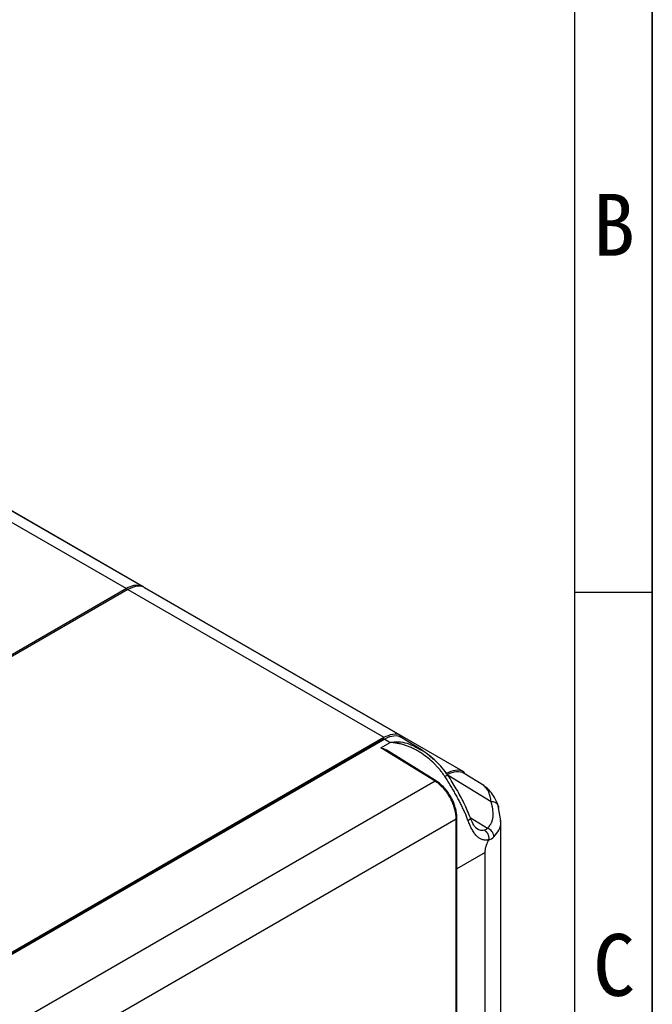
# Model space of a CAD drawing. Header units: millimetres. Extents: x 0 to 423, y 0 to 297.
# Tile 40 of 41: x 379 to 420, y 170 to 233. Entities that reach past the tile are written whole.
import ezdxf

# ---------------------------------------------------------------- set-up
doc = ezdxf.new("R2010")
doc.units = ezdxf.units.MM
doc.layers.add('实线', color=2, linetype='Continuous', lineweight=25)
doc.styles.add('SLDTEXTSTYLE1', font='SIMSUN.TTC')

# ---------------------------------------------------------------- blocks, each defined once
blk = doc.blocks.new('SW_NOTE_0_7')
at = {"color": 0, "linetype": 'Continuous', "lineweight": 18, "insert": (1.188, 4.655), "char_height": 4, "attachment_point": 2, "style": 'SLDTEXTSTYLE1'}
blk.add_mtext('B', dxfattribs=at)
blk = doc.blocks.new('SW_NOTE_0_8')
at = {"color": 0, "linetype": 'Continuous', "lineweight": 18, "insert": (1.188, 4.655), "char_height": 4, "attachment_point": 2, "style": 'SLDTEXTSTYLE1'}
blk.add_mtext('C', dxfattribs=at)
blk = doc.blocks.new('GB_A3_A')
at = {"color": 3, "lineweight": 35, "true_color": 0x00ff00}
blk.add_line((420, 297), (420, 0), dxfattribs=at)
at = {"lineweight": 25}
blk.add_line((415, 5), (415, 292), dxfattribs=at)
at = {"color": 1, "lineweight": 25}
blk.add_line((420, 196.333), (415, 196.333), dxfattribs=at)
at = {"color": 190, "linetype": 'Continuous', "lineweight": 18, "true_color": 0x8000ff}
for name, p in [('SW_NOTE_0_7', (416.336, 217.45)), ('SW_NOTE_0_8', (416.336, 169.617))]:
    blk.add_blockref(name, p, dxfattribs=at)

msp = doc.modelspace()

# ---------------------------------------------------------------- linework, layer by layer
at = {"layer": '实线', "color": 2, "linetype": 'Continuous', "lineweight": 25, "true_color": 0xffff00}
for p, q in [((357.8934, 212.8236), (386.0098, 196.5923)), ((387.0931, 196.6996), (358.9218, 212.9625)), ((391.127, 194.3762), (362.8087, 210.724)), ((403.7337, 187.0932), (387.1874, 196.6452)), ((386.0098, 196.5923), (344.1088, 172.4034)), ((386.1041, 196.5379), (344.2031, 172.3489)), ((386.1041, 196.5379), (402.6504, 186.9859)), ((407.7676, 184.7698), (391.2213, 194.3217)), ((360.7494, 162.797), (402.6504, 186.9859)), ((402.6504, 186.8771), (360.7494, 162.6881)), ((402.7027, 186.8621), (360.8429, 162.6969)), ((402.4626, 186.3085), (403.0498, 186.6475)), ((402.6895, 186.8545), (402.6504, 186.8771)), ((402.7027, 186.8621), (403.0498, 186.6475)), ((405.0779, 186.1701), (403.8035, 186.9581)), ((405.9572, 184.1478), (402.4626, 186.3085)), ((406.0427, 184.1546), (402.7897, 186.166)), ((406.6321, 184.7174), (406.706, 184.6748)), ((409.1009, 183.8593), (407.8334, 184.643)), ((405.9572, 184.1478), (365.4082, 160.7393)), ((409.5804, 182.8058), (406.8146, 184.516)), ((410.202, 181.5803), (410.0421, 182.563)), ((410.0744, 182.364), (410.0625, 182.4488)), ((407.3231, 181.7024), (366.8185, 158.3196)), ((407.3231, 140.4507), (407.3231, 181.7024)), ((407.3719, 140.5186), (407.3719, 181.7704)), ((408.237, 181.7937), (409.3425, 181.1102)), ((408.2439, 181.778), (408.2428, 181.7805)), ((410.2018, 143.7368), (410.2018, 181.5836)), ((409.2002, 179.5471), (407.3719, 178.4917)), ((409.2002, 142.2955), (409.2002, 179.5471))]:
    msp.add_line(p, q, dxfattribs=at)
at = {"layer": '实线', "color": 2, "linetype": 'Continuous', "lineweight": 25, "true_color": 0xffff00, "flags": 128}
for points in [[(410.042, 182.5631), (410.0534, 182.5261), (410.0625, 182.4488)], [(408.0874, 181.6157), (408.1493, 181.6553), (408.1972, 181.693), (408.2294, 181.7274), (408.2446, 181.7572), (408.2439, 181.778)]]:
    msp.add_lwpolyline(points, dxfattribs=at)
at = {"layer": '实线', "color": 2, "linetype": 'Continuous', "lineweight": 25, "true_color": 0xffff00}
for centre, radius, start, end in [((386.6567, 195.6708), 1.1259, 71.212004, 125.06834), ((406.0057, 184.0799), 0.0834, 63.659217, 125.526425), ((406.8729, 184.0879), 0.4486, 100.469259, 127.914896), ((409.6557, 182.3885), 0.424, 24.310893, 100.221973), ((407.29, 181.7776), 0.0822, 293.760145, 354.903583), ((409.1267, 180.5108), 0.6371, 4.146991, 70.204827)]:
    msp.add_arc(centre, radius, start, end, dxfattribs=at)
for centre, end_param in [((402.7023, 185.0941), 7.06835), ((406.7322, 182.779), 7.0575778)]:
    msp.add_ellipse(centre, major_axis=(1.0825, 1.8751), ratio=0.5772057, start_param=6.2657359, end_param=end_param, dxfattribs=at)
for points, knots in [([(387.1856, 196.6427), (387.1834, 196.6451), (387.0706, 196.7723), (386.6873, 196.7858), (386.2985, 196.6205), (386.1041, 196.5379)], [0, 0, 0, 0, 0.0094729, 0.5047365, 1, 1, 1, 1]), ([(402.6504, 186.9859), (402.8458, 187.0703), (403.2365, 187.2391), (403.6457, 187.2041), (403.7768, 187.0431), (403.8014, 187.0129)], [0, 0, 0, 0, 0.44822339, 0.89644677, 1, 1, 1, 1]), ([(403.0498, 186.6475), (403.231, 186.6714), (403.5955, 186.7193), (404.3163, 186.5881), (404.8034, 186.3138), (405.1222, 186.1342)], [0, 0, 0, 0, 0.2547807, 0.5121843, 1, 1, 1, 1]), ([(406.5973, 184.4417), (406.5754, 184.4748), (406.5316, 184.541), (406.4628, 184.6383), (406.3916, 184.7342), (406.3179, 184.8286), (406.2416, 184.9214), (406.1628, 185.0127), (406.0814, 185.1025), (405.9975, 185.1906), (405.8149, 185.3736), (405.5144, 185.6392), (405.1485, 185.9066), (404.8409, 186.0997), (404.6022, 186.2308), (404.3595, 186.346), (404.1141, 186.4432), (403.8568, 186.5227), (403.646, 186.5726), (403.4613, 186.6058), (403.3217, 186.626), (403.1784, 186.6409), (403.0886, 186.6455), (403.0498, 186.6475)], [0, 0, 0, 0, 0.0275373, 0.0550913, 0.0826931, 0.1103691, 0.1381396, 0.1660189, 0.1940154, 0.2221315, 0.2503635, 0.3731625, 0.4995077, 0.5636358, 0.6243093, 0.6878577, 0.7495178, 0.8073484, 0.8752718, 0.900305, 0.9378054, 0.9731184, 1, 1, 1, 1]), ([(402.4626, 186.3085), (402.5785, 186.2756), (402.6961, 186.2422), (402.7879, 186.1666), (402.7892, 186.1655)], [0, 0, 0, 0, 0.9855048, 1, 1, 1, 1]), ([(406.7914, 184.5289), (406.5483, 184.8495), (406.0651, 185.4865), (405.4042, 185.9442), (405.0759, 186.1716)], [0, 0, 0, 0, 0.5032084, 1, 1, 1, 1]), ([(405.1222, 186.1342), (405.1379, 186.1269), (405.3249, 186.0402), (405.5636, 185.8317), (405.7805, 185.6371), (405.8557, 185.5698)], [0, 0, 0, 0, 0.0563938, 0.67317883, 1, 1, 1, 1]), ([(406.706, 184.6748), (406.9016, 184.7564), (407.293, 184.9194), (407.7078, 184.8689), (407.8411, 184.6928), (407.8714, 184.6528)], [0, 0, 0, 0, 0.4358802, 0.8717605, 1, 1, 1, 1]), ([(407.3231, 181.7024), (407.3229, 181.7248), (407.3224, 181.7698), (407.3188, 181.8391), (407.3129, 181.9099), (407.3045, 181.9823), (407.2937, 182.0561), (407.2804, 182.1312), (407.2646, 182.2075), (407.2463, 182.2848), (407.2254, 182.363), (407.202, 182.442), (407.176, 182.5217), (407.1475, 182.6018), (407.1165, 182.6823), (407.083, 182.7629), (407.0471, 182.8436), (407.0087, 182.9241), (406.9679, 183.0042), (406.9244, 183.0845), (406.8772, 183.1664), (406.8251, 183.2514), (406.7671, 183.34), (406.703, 183.4315), (406.6325, 183.5252), (406.5553, 183.6203), (406.4715, 183.7156), (406.3809, 183.81), (406.2838, 183.9022), (406.1802, 183.9907), (406.0707, 184.0746), (405.9955, 184.1231), (405.9572, 184.1478)], [0, 0, 0, 0, 0.02637413, 0.05291338, 0.07961778, 0.10648733, 0.13352204, 0.16072192, 0.188087, 0.21561726, 0.24331274, 0.27117343, 0.29919935, 0.32739051, 0.35574691, 0.38426857, 0.4129555, 0.4418077, 0.47082519, 0.50000797, 0.53005056, 0.5622068, 0.59647661, 0.63285992, 0.67135664, 0.71196666, 0.75468988, 0.7995262, 0.8464755, 0.89553765, 0.94671253, 1, 1, 1, 1]), ([(407.016, 183.0498), (406.9219, 183.2128), (406.7509, 183.5087), (406.4089, 183.8902), (406.1722, 184.0611), (406.0427, 184.1546)], [0, 0, 0, 0, 0.3569817, 0.6480417, 1, 1, 1, 1]), ([(408.0874, 181.6157), (408.0723, 181.6561), (408.0418, 181.7376), (407.9929, 181.8607), (407.9415, 181.9856), (407.8872, 182.1121), (407.8302, 182.2402), (407.7705, 182.3698), (407.7081, 182.5008), (407.6432, 182.6331), (407.5757, 182.7666), (407.5059, 182.9013), (407.4337, 183.0369), (407.3592, 183.1736), (407.2827, 183.3112), (407.2041, 183.4497), (407.1234, 183.5891), (407.0408, 183.7293), (406.9563, 183.8703), (406.8697, 184.0121), (406.781, 184.1547), (406.6903, 184.2983), (406.6284, 184.3937), (406.5973, 184.4417)], [0, 0, 0, 0, 0.0413782, 0.0834436, 0.1261893, 0.169607, 0.2136873, 0.25842, 0.3037937, 0.349796, 0.3964136, 0.443632, 0.4914363, 0.5398108, 0.5887411, 0.6382152, 0.6882254, 0.7387694, 0.7898517, 0.8414858, 0.8936953, 0.9465165, 1, 1, 1, 1]), ([(408.2439, 181.7781), (408.1108, 182.0997), (407.8477, 182.736), (407.3412, 183.655), (406.9744, 184.2381), (406.7914, 184.529)], [0, 0, 0, 0, 0.3387898, 0.6701664, 1, 1, 1, 1]), ([(410.0439, 182.5579), (409.9711, 182.7467), (409.8367, 183.0951), (409.5573, 183.4608), (409.3129, 183.7119), (409.1624, 183.8163), (409.0948, 183.8633)], [0, 0, 0, 0, 0.3187386, 0.5882948, 0.8149211, 1, 1, 1, 1]), ([(409.5804, 182.8058), (409.5744, 182.8649), (409.562, 182.9877), (409.5282, 183.1476), (409.4835, 183.2981), (409.4222, 183.4496), (409.3422, 183.5987), (409.2496, 183.725), (409.1705, 183.8151), (409.1219, 183.8385), (409.1053, 183.8464)], [0, 0, 0, 0, 0.1118045, 0.2319905, 0.3407181, 0.4620065, 0.6229905, 0.7789083, 0.9247702, 1, 1, 1, 1]), ([(407.3719, 181.7704), (407.3641, 181.9072), (407.3502, 182.1538), (407.2339, 182.5693), (407.1309, 182.8709), (407.0286, 183.0303), (407.016, 183.0498)], [0, 0, 0, 0, 0.3334349, 0.601025, 0.9510609, 1, 1, 1, 1]), ([(409.3425, 181.1102), (409.3576, 181.1252), (409.388, 181.1553), (409.4297, 181.2019), (409.4688, 181.2498), (409.505, 181.299), (409.5383, 181.3496), (409.5687, 181.4014), (409.5963, 181.4546), (409.6433, 181.5585), (409.6932, 181.7192), (409.714, 181.9103), (409.7123, 182.0795), (409.7023, 182.2243), (409.68, 182.3927), (409.6418, 182.5874), (409.6013, 182.7315), (409.5804, 182.8058)], [0, 0, 0, 0, 0.0303201, 0.060834, 0.0915879, 0.1226268, 0.1539945, 0.1857336, 0.2178851, 0.2504884, 0.3720798, 0.500027, 0.5804385, 0.6635564, 0.7494927, 0.8708615, 1, 1, 1, 1]), ([(409.4207, 180.357), (409.4056, 180.3537), (409.3755, 180.3472), (409.3308, 180.3406), (409.2864, 180.3363), (409.2423, 180.3345), (409.1774, 180.3354), (409.0928, 180.3451), (408.9915, 180.3719), (408.8942, 180.413), (408.8014, 180.468), (408.7129, 180.5366), (408.6024, 180.6447), (408.4734, 180.811), (408.3564, 181.0093), (408.2683, 181.1838), (408.2055, 181.3204), (408.1447, 181.4644), (408.1067, 181.565), (408.0874, 181.6157)], [0, 0, 0, 0, 0.024926, 0.0499026, 0.0749698, 0.1001671, 0.1255331, 0.187753, 0.250547, 0.3128998, 0.3754977, 0.4380001, 0.500378, 0.6226796, 0.7492501, 0.8106499, 0.872747, 0.9357883, 1, 1, 1, 1]), ([(408.693, 181.0464), (408.6543, 181.0758), (408.5754, 181.1358), (408.4163, 181.3594), (408.314, 181.6077), (408.2439, 181.7781)], [0, 0, 0, 0, 0.23228467, 0.47325813, 1, 1, 1, 1]), ([(409.7622, 180.5568), (409.88, 180.6981), (410.1209, 180.987), (410.2234, 181.3486), (410.1901, 181.5482), (410.1843, 181.5828)], [0, 0, 0, 0, 0.4418782, 0.9033687, 1, 1, 1, 1]), ([(409.1543, 180.9746), (409.0508, 180.9609), (408.8588, 180.9354), (408.6949, 181.0549), (408.6193, 181.1099)], [0, 0, 0, 0, 0.5392361, 1, 1, 1, 1]), ([(409.1543, 180.9747), (409.164, 180.9687), (409.1833, 180.9569), (409.2108, 180.9359), (409.2368, 180.9132), (409.2609, 180.8889), (409.283, 180.8637), (409.303, 180.8379), (409.3208, 180.8119), (409.3366, 180.7863), (409.3504, 180.7614), (409.3624, 180.7375), (409.3789, 180.7009), (409.3984, 180.6487), (409.4165, 180.5782), (409.427, 180.5043), (409.4295, 180.4291), (409.4236, 180.3811), (409.4207, 180.357)], [0, 0, 0, 0, 0.054327, 0.1076647, 0.1597019, 0.2101483, 0.2587404, 0.3052453, 0.3494631, 0.3912274, 0.4304045, 0.4668908, 0.5006103, 0.5936709, 0.6914815, 0.7928054, 0.8961761, 1, 1, 1, 1]), ([(409.2002, 179.5471), (409.2004, 179.5692), (409.2008, 179.6113), (409.2044, 179.6734), (409.2117, 179.7464), (409.226, 179.8315), (409.2507, 179.9197), (409.2777, 179.9957), (409.303, 180.0638), (409.333, 180.14), (409.371, 180.2323), (409.3994, 180.3004), (409.4156, 180.3394)], [0, 0, 0, 0, 0.09101658, 0.17411227, 0.24947237, 0.37821874, 0.49746689, 0.57510607, 0.65871192, 0.74840622, 0.8563417, 1, 1, 1, 1]), ([(409.4156, 180.3394), (409.4167, 180.3423), (409.419, 180.3482), (409.4201, 180.3541), (409.4207, 180.357)], [0, 0, 0, 0, 0.5058627, 1, 1, 1, 1])]:
    msp.add_open_spline(points, degree=3, knots=knots, dxfattribs=at)
for points in [[(409.3425, 181.1102), (409.2906, 181.0473), (409.2248, 181.0012), (409.1543, 180.9747)], [(409.4156, 180.3394), (409.5362, 180.3819), (409.6586, 180.4568), (409.7622, 180.5568)]]:
    msp.add_open_spline(points, degree=3, dxfattribs=at)

# ---------------------------------------------------------------- block references
at = {"color": 7, "linetype": 'Continuous'}
msp.add_blockref('GB_A3_A', (0, 0), dxfattribs=at)

doc.saveas('drawing.dxf')
